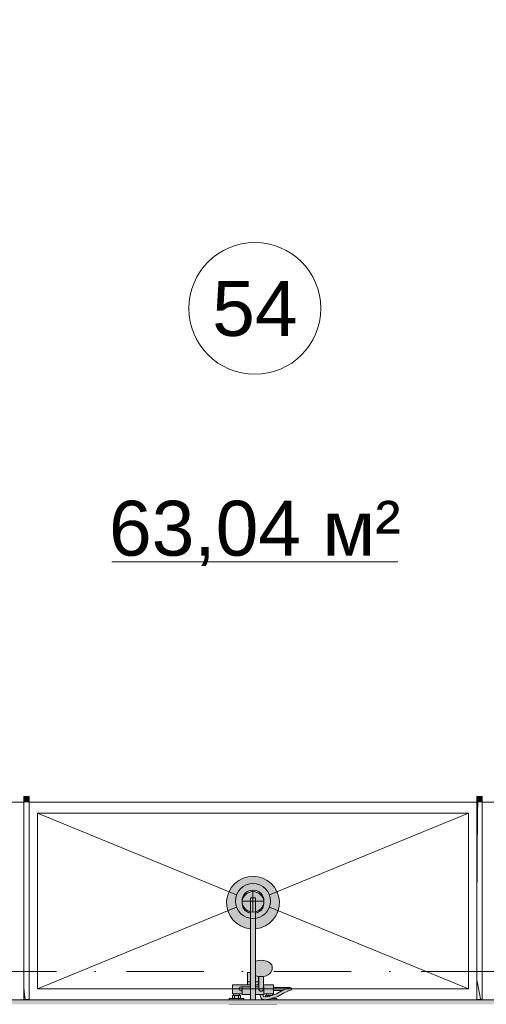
# Model space of a CAD drawing. Header units: millimetres. Extents: x -59761 to 112741, y -57975 to 46221.
# Tile 49 of 256: x 20188 to 22311, y -17700 to -13216. Entities that reach past the tile are written whole.
import ezdxf

# ---------------------------------------------------------------- set-up
doc = ezdxf.new("R2010")
doc.units = ezdxf.units.MM
for name, pattern in [('Wipeout_Contour', [1000, 0, -1000]), ('Штриховая', [564.444447, 282.222223, -282.222223]), ('Штрихпунктирная', [670.277762, 352.777767, -176.388884, 0, -141.111112])]:
    doc.linetypes.add(name, pattern=pattern)
for name, color, linetype in [('Интерьер - Оборудование', 7, 'Continuous'), ('Интерьер - Сантехника', 7, 'Continuous'), ('Конструктив - Стены Блок 200 нов', 7, 'Continuous'), ('Элемент Модели - Зона', 7, 'Continuous'), ('Элемент Модели - Оси', 2, 'Continuous')]:
    doc.layers.add(name, color=color, linetype=linetype)
doc.styles.add('СГЕНЕРИР_СТИЛЬ_1', font='arial.ttf')

# ---------------------------------------------------------------- blocks, each defined once
blk = doc.blocks.new('*X616', base_point=(2412685.8, -340475.5))
at = {"layer": 'Интерьер - Оборудование', "color": 7, "linetype": 'Continuous', "lineweight": 15}
for p, q in [((2479957.7, -303299.1), (2479958.3, -303257.3)), ((2479958.3, -303257.3), (2479958.4, -303253.5)), ((2479957.2, -303340.9), (2479957.7, -303299.1)), ((2479956.7, -303382.7), (2479957.2, -303340.9)), ((2479956.3, -303424.5), (2479956.7, -303382.7)), ((2479955.6, -303503.1), (2479956.3, -303424.5)), ((2479954.9, -303581.8), (2479955.6, -303503.1)), ((2479954.2, -303660.5), (2479954.9, -303581.8)), ((2479954.2, -303667), (2479954.2, -303660.5)), ((2479954.2, -304066.3), (2479956.8, -304077.9)), ((2479956.8, -304077.9), (2479961.8, -304101.9)), ((2479961.8, -304101.9), (2479966.5, -304126)), ((2479966.5, -304126), (2479970.7, -304150.2)), ((2479970.7, -304150.2), (2479971.3, -304153.5))]:
    blk.add_line(p, q, dxfattribs=at)
blk = doc.blocks.new('*X617', base_point=(2412685.8, -340475.5))
at = {"layer": 'Интерьер - Оборудование', "color": 7, "linetype": 'Continuous', "lineweight": 15}
for p, q in [((2477897.4, -304143.9), (2477893.1, -304099.4)), ((2477900.2, -304153.5), (2477897.4, -304143.9))]:
    blk.add_line(p, q, dxfattribs=at)

msp = doc.modelspace()

# ---------------------------------------------------------------- hatches: boundary and pattern name
at = {"layer": 'Интерьер - Оборудование', "linetype": 'Continuous', "lineweight": 0}
for points in [[(20206.88, -16778), (20206.88, -17678), (20207.38, -17678), (20207.38, -16778)], [(20231.88, -16778), (20231.38, -16778), (20231.38, -17678), (20231.88, -17678)], [(22267.92, -16778), (22267.92, -17678), (22268.42, -17678), (22268.42, -16778)], [(22292.92, -16778), (22292.42, -16778), (22292.42, -17678), (22292.92, -17678)]]:
    msp.add_hatch(color=255, dxfattribs=at).paths.add_polyline_path(points)
h = msp.add_hatch(color=255, dxfattribs=at)
h.paths.add_polyline_path([(21237.86, -17356.4), (21237.86, -17555), (21236.74, -17555), (21232.79, -17555), (21229.51, -17555), (21227.04, -17555), (21225.48, -17555), (21224.87, -17555), (21224.87, -17612), (21156.86, -17612), (21156.86, -17652), (21160.86, -17652), (21160.86, -17660), (21156.86, -17660), (21156.86, -17674), (21140.86, -17674), (21140.86, -17700), (21208.86, -17700), (21208.86, -17674), (21192.86, -17674), (21192.86, -17660), (21188.86, -17660), (21188.86, -17652), (21199.86, -17652), (21199.86, -17656), (21237.86, -17656), (21237.86, -17692), (21209.86, -17692), (21209.86, -17700), (21289.86, -17700), (21289.86, -17692), (21261.86, -17692), (21261.86, -17656), (21280.31, -17656), (21287.68, -17673.8), (21288.35, -17674.87), (21289.21, -17675.78), (21290.24, -17676.51), (21290.86, -17676.78), (21290.86, -17700), (21358.86, -17700), (21358.86, -17674), (21342.86, -17674), (21342.86, -17670.71), (21362.16, -17663.87), (21388.82, -17648.69), (21408.03, -17640.36), (21420.88, -17636.18, 0.8537531), (21418.86, -17623.5), (21342.86, -17623.5), (21342.86, -17612), (21297.11, -17612), (21297.36, -17590.93), (21297.88, -17572.72), (21304.49, -17571.15), (21309.67, -17569.79), (21319.11, -17565.63), (21326.36, -17560.21), (21328.43, -17558.35), (21333.22, -17551.71), (21334.67, -17548.97), (21336.35, -17541.62), (21336.86, -17538.44), (21336.86, -17527.8), (21335.16, -17520.37), (21330.17, -17513.46), (21322.22, -17507.52), (21311.86, -17502.96), (21299.81, -17500.09), (21286.86, -17499.12), (21273.92, -17500.09), (21261.86, -17502.96), (21261.86, -17356.4, 19.9498744)])
h.paths.add_polyline_path([(21299.86, -17656), (21299.86, -17652), (21310.86, -17652), (21310.86, -17660), (21306.86, -17660), (21306.86, -17666.38), (21306.65, -17666.42), (21298.03, -17665.02), (21294.32, -17656)], flags=0)
h.paths.add_polyline_path([(21338.86, -17652), (21342.86, -17652), (21342.86, -17636.5), (21384.31, -17636.5), (21382.91, -17637.11), (21356.77, -17652.03), (21338.86, -17658.36)], flags=0)

# ---------------------------------------------------------------- linework, layer by layer
at = {"layer": 'Интерьер - Оборудование', "color": 7, "linetype": 'Continuous', "lineweight": 15}
for p, q in [((20206.88, -16778), (20206.88, -17678)), ((20207.38, -16778), (20206.88, -16778)), ((20231.38, -16778), (20231.88, -16778)), ((20231.88, -16778), (20231.88, -17678)), ((22267.92, -16778), (22267.92, -17678)), ((22268.42, -16778), (22267.92, -16778)), ((22292.42, -16778), (22292.92, -16778)), ((22292.92, -16778), (22292.92, -17678)), ((20206.88, -17678), (20207.38, -17678)), ((20231.88, -17678), (20231.38, -17678)), ((22267.92, -17678), (22268.42, -17678)), ((22292.92, -17678), (22292.42, -17678))]:
    msp.add_line(p, q, dxfattribs=at)
at = {"layer": 'Интерьер - Оборудование', "color": 7, "linetype": 'Continuous', "lineweight": 5}
for p, q in [((21237.86, -17356.4), (21237.86, -17215)), ((21237.86, -17215), (21261.86, -17215)), ((21261.86, -17356.4), (21261.86, -17215)), ((21261.86, -17502.96), (21261.86, -17656)), ((21237.86, -17656), (21237.86, -17555)), ((21261.92, -17557.61), (21261.86, -17557.66)), ((21264.06, -17569.79), (21261.86, -17568.82)), ((21261.86, -17571.66), (21261.92, -17571.7)), ((21269.24, -17571.15), (21264.06, -17569.79)), ((21277.74, -17573.17), (21269.24, -17571.15)), ((21274.86, -17612), (21274.86, -17572.49)), ((21275.85, -17572.72), (21276.36, -17590.93)), ((21286.86, -17573.86), (21277.74, -17573.17)), ((21295.99, -17573.17), (21286.86, -17573.86)), ((21297.88, -17572.72), (21295.99, -17573.17)), ((21199.86, -17652), (21199.86, -17620)), ((21199.86, -17620), (21237.86, -17620)), ((21224.87, -17597), (21237.86, -17597)), ((21224.87, -17612), (21237.86, -17612)), ((21274.86, -17597), (21261.86, -17597)), ((21276.61, -17612), (21261.86, -17612)), ((21276.71, -17620), (21261.86, -17620)), ((21276.36, -17590.93), (21276.86, -17633.17)), ((21297.11, -17612), (21296.86, -17633.17)), ((21299.86, -17620), (21297.02, -17620)), ((21299.86, -17620), (21299.86, -17652)), ((21160.86, -17652), (21188.86, -17652)), ((21160.86, -17660), (21188.86, -17660)), ((21165.86, -17674), (21165.86, -17660)), ((21183.86, -17674), (21183.86, -17660)), ((21276.86, -17633.17), (21277.1, -17634.81)), ((21277.1, -17634.81), (21277.8, -17636.34)), ((21277.8, -17636.34), (21278.91, -17637.66)), ((21278.91, -17637.66), (21280.36, -17638.67)), ((21280.36, -17638.67), (21281.85, -17639.22)), ((21294.32, -17656), (21280.46, -17656)), ((21281.86, -17639.24), (21281.85, -17639.22)), ((21281.86, -17639.23), (21282.05, -17639.3)), ((21284.28, -17640.41), (21281.86, -17639.24)), ((21282.05, -17639.3), (21283.86, -17639.52)), ((21283.86, -17639.52), (21289.86, -17639.52)), ((21286.86, -17640.81), (21284.28, -17640.41)), ((21289.45, -17640.41), (21286.86, -17640.81)), ((21291.86, -17639.24), (21289.45, -17640.41)), ((21289.86, -17639.52), (21291.68, -17639.3)), ((21291.68, -17639.3), (21291.86, -17639.23)), ((21291.86, -17639.24), (21291.88, -17639.22)), ((21291.88, -17639.22), (21293.36, -17638.67)), ((21293.36, -17638.67), (21294.81, -17637.66)), ((21294.81, -17637.66), (21295.93, -17636.34)), ((21295.93, -17636.34), (21296.63, -17634.81)), ((21296.63, -17634.81), (21296.86, -17633.17)), ((21299.86, -17641.51), (21299.86, -17644.89)), ((21299.86, -17644.89), (21299.86, -17648)), ((21299.86, -17648), (21299.86, -17650.73)), ((21327.33, -17662.44), (21308.22, -17666.13)), ((21338.86, -17652), (21310.86, -17652)), ((21310.86, -17660), (21315.86, -17660)), ((21315.86, -17660), (21333.86, -17660)), ((21315.86, -17664.66), (21315.86, -17660)), ((21338.86, -17658.36), (21327.33, -17662.44)), ((21333.86, -17660), (21334.24, -17660)), ((21333.86, -17660.13), (21333.86, -17660)), ((21342.86, -17636.5), (21342.86, -17623.5)), ((21403.3, -17628.24), (21384.31, -17636.5)), ((21416.85, -17623.82), (21403.3, -17628.24)), ((21416.85, -17623.82), (21418.86, -17623.5)), ((21156.86, -17674), (21192.86, -17674)), ((21237.86, -17692), (21261.86, -17692)), ((21291.39, -17677.01), (21290.86, -17676.78)), ((21292.62, -17677.28), (21291.39, -17677.01)), ((21305.8, -17679.44), (21292.62, -17677.28)), ((21307.04, -17679.49), (21305.8, -17679.44)), ((21308.22, -17666.13), (21306.65, -17666.42)), ((21311.54, -17678.64), (21307.04, -17679.49)), ((21330.88, -17674.96), (21311.54, -17678.64)), ((21342.86, -17670.71), (21330.88, -17674.96)), ((21332, -17674.51), (21331.98, -17674.51)), ((21333.57, -17674), (21342.86, -17674))]:
    msp.add_line(p, q, dxfattribs=at)
at = {"layer": 'Интерьер - Оборудование', "color": 7, "linetype": 'Continuous', "lineweight": 5, "flags": 128}
msp.add_lwpolyline([(21237.86, -17356.4, -19.9498744), (21261.86, -17356.4), (21261.86, -17502.96), (21273.92, -17500.09), (21286.86, -17499.12), (21299.81, -17500.09), (21311.86, -17502.96), (21322.22, -17507.52), (21330.17, -17513.46), (21335.16, -17520.37), (21336.86, -17527.8), (21336.86, -17538.44), (21336.35, -17541.62), (21334.67, -17548.97), (21333.22, -17551.71), (21328.43, -17558.35), (21326.36, -17560.21), (21319.11, -17565.63), (21309.67, -17569.79), (21304.49, -17571.15), (21297.88, -17572.72), (21297.36, -17590.93), (21297.11, -17612), (21342.86, -17612), (21342.86, -17623.5), (21418.86, -17623.5, -0.8537531), (21420.88, -17636.18), (21408.03, -17640.36), (21388.82, -17648.69), (21362.16, -17663.87), (21342.86, -17670.71), (21342.86, -17674), (21358.86, -17674), (21358.86, -17700), (21290.86, -17700), (21290.86, -17676.78), (21290.24, -17676.51), (21289.21, -17675.78), (21288.35, -17674.87), (21287.68, -17673.8), (21280.31, -17656), (21261.86, -17656), (21261.86, -17692), (21289.86, -17692), (21289.86, -17700), (21209.86, -17700), (21209.86, -17692), (21237.86, -17692), (21237.86, -17656), (21199.86, -17656), (21199.86, -17652), (21188.86, -17652), (21188.86, -17660), (21192.86, -17660), (21192.86, -17674), (21208.86, -17674), (21208.86, -17700), (21140.86, -17700), (21140.86, -17674), (21156.86, -17674), (21156.86, -17660), (21160.86, -17660), (21160.86, -17652), (21156.86, -17652), (21156.86, -17612), (21224.87, -17612), (21224.87, -17555), (21225.48, -17555), (21227.04, -17555), (21229.51, -17555), (21232.79, -17555), (21236.74, -17555), (21237.86, -17555)], format="xyb", close=True, dxfattribs=at)
for points in [[(21299.86, -17656), (21294.32, -17656), (21298.03, -17665.02), (21306.65, -17666.42), (21306.86, -17666.38), (21306.86, -17660), (21310.86, -17660), (21310.86, -17652), (21299.86, -17652)], [(21338.86, -17652), (21338.86, -17658.36), (21356.77, -17652.03), (21382.91, -17637.11), (21384.31, -17636.5), (21342.86, -17636.5), (21342.86, -17652)]]:
    msp.add_lwpolyline(points, close=True, dxfattribs=at)
at = {"layer": 'Интерьер - Оборудование', "color": 7, "linetype": 'Continuous', "lineweight": 5}
for centre, radius, start, end in [((21249.86, -17237), 50, 283.88654, 256.11346), ((21195.36, -17630), 9, 60, 300)]:
    msp.add_arc(centre, radius, start, end, dxfattribs=at)
at = {"layer": 'Интерьер - Сантехника', "color": 7, "linetype": 'Continuous', "lineweight": 5}
for p, q in [((22229.73, -16830), (20270, -16830)), ((20270, -16830), (20270, -17630)), ((20270, -16830), (21174.99, -17201.82)), ((22229.73, -16830), (21324.74, -17201.82)), ((22229.73, -17630), (22229.73, -16830)), ((21249.86, -17180), (21249.86, -17280)), ((20270, -17630), (21174.99, -17258.18)), ((21199.86, -17230), (21299.86, -17230)), ((22229.73, -17630), (21324.74, -17258.18)), ((20270, -17630), (22229.73, -17630))]:
    msp.add_line(p, q, dxfattribs=at)
at = {"layer": 'Интерьер - Сантехника', "color": 7, "linetype": 'Continuous', "lineweight": 5, "flags": 128}
for points in [[(20220, -16780), (19320, -16780), (19320, -17680), (20220, -17680)], [(20220, -16780), (20220, -17680), (22279.73, -17680), (22279.73, -16780)], [(23179.73, -16780), (22279.73, -16780), (22279.73, -17680), (23179.73, -17680)]]:
    msp.add_lwpolyline(points, close=True, dxfattribs=at)
at = {"layer": 'Интерьер - Сантехника', "color": 7, "linetype": 'Continuous', "lineweight": 5}
for radius in [80, 50]:
    msp.add_circle((21249.86, -17230), radius, dxfattribs=at)
at = {"layer": 'Элемент Модели - Зона', "color": 7, "linetype": 'Continuous', "lineweight": 15}
msp.add_line((20608.02, -15684.56), (21908.6, -15684.56), dxfattribs=at)
at = {"layer": 'Элемент Модели - Зона', "color": 253, "linetype": 'Штриховая', "lineweight": 15, "flags": 128}
msp.add_lwpolyline([(23960.57, -14189.99), (23960.57, -13289.99), (24078.18, -13289.99), (24078.18, -14189.99), (24979.73, -14189.99), (24979.73, -14179.99), (32179.73, -14179.99), (32179.73, -11600), (17520, -11600), (17520, -14189.99), (18420, -14189.99), (18420, -13289.99), (18540, -13289.99), (18540, -14189.99), (19440, -14189.99), (19440, -14309.99), (18540, -14309.99), (18540, -15209.99), (18420, -15209.99), (18420, -14309.99), (17520, -14309.99), (17520, -17680), (24979.73, -17680), (24979.73, -14309.99), (24079.73, -14309.99), (24079.73, -15209.99), (23959.8, -15209.99), (23959.8, -14309.99), (23059.8, -14309.99), (23059.8, -14189.99)], close=True, dxfattribs=at)
at = {"layer": 'Элемент Модели - Зона', "color": 7, "linetype": 'Continuous', "lineweight": 15, "flags": 128}
msp.add_lwpolyline([(21558.31, -14530.99, 1), (20958.31, -14530.99, 1)], format="xyb", close=True, dxfattribs=at)

# ---------------------------------------------------------------- texts
at = {"layer": 'Элемент Модели - Зона', "color": 7, "lineweight": 15, "char_height": 250, "attachment_point": 5, "style": 'СГЕНЕРИР_СТИЛЬ_1'}
for s, insert in [('\\A1;{\\pqc;\\fArial|b0|i0|c204|p38;54}', (21258.31, -14533.04)), ('\\A1;{\\pqc;\\fArial|b0|i0|c204|p38;63,04 м²}', (21258.31, -15555.24))]:
    msp.add_mtext(s, dxfattribs=dict(at, insert=insert))

# ---------------------------------------------------------------- next in the draw order: wipeouts: each hides what was drawn before it
at = {"color": 254, "linetype": 'Wipeout_Contour', "lineweight": 0, "ltscale": 9985789.842955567}
msp.add_wipeout([(20231.38, -17678), (20231.38, -16778), (20207.38, -16778), (20207.38, -17678)], dxfattribs=at).dxf.layer = 'Интерьер - Оборудование'
at = {"color": 254, "linetype": 'Wipeout_Contour', "lineweight": 0, "ltscale": 9993972.821765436}
msp.add_wipeout([(22292.42, -17678), (22292.42, -16778), (22268.42, -16778), (22268.42, -17678)], dxfattribs=at).dxf.layer = 'Интерьер - Оборудование'

# ---------------------------------------------------------------- next in the draw order: hatches: boundary and pattern name
at = {"layer": 'Интерьер - Оборудование', "linetype": 'Continuous', "lineweight": 0}
for points in [[(20231.88, -16753), (20206.88, -16753), (20206.88, -16778), (20231.88, -16778)], [(22292.92, -16753), (22267.92, -16753), (22267.92, -16778), (22292.92, -16778)]]:
    msp.add_hatch(color=255, dxfattribs=at).paths.add_polyline_path(points)

# ---------------------------------------------------------------- next in the draw order: linework, layer by layer
at = {"layer": 'Интерьер - Оборудование', "color": 7, "linetype": 'Continuous', "lineweight": 15, "flags": 128}
for points in [[(20231.88, -16753), (20231.88, -16778), (20206.88, -16778), (20206.88, -16753)], [(22292.92, -16753), (22292.92, -16778), (22267.92, -16778), (22267.92, -16753)]]:
    msp.add_lwpolyline(points, close=True, dxfattribs=at)
at = {"layer": 'Интерьер - Оборудование', "color": 7, "linetype": 'Continuous', "lineweight": 5, "flags": 128}
for points in [[(20231.38, -17678), (20207.38, -17678), (20207.38, -16778), (20231.38, -16778)], [(22292.42, -17678), (22268.42, -17678), (22268.42, -16778), (22292.42, -16778)]]:
    msp.add_lwpolyline(points, close=True, dxfattribs=at)
at = {"layer": 'Элемент Модели - Оси', "color": 7, "linetype": 'Штрихпунктирная', "lineweight": 15}
msp.add_line((-57760.58, -17550), (110650, -17550), dxfattribs=at)

# ---------------------------------------------------------------- next in the draw order: block references
at = {"layer": 'Интерьер - Оборудование', "color": 7, "linetype": 'Continuous', "lineweight": 5}
for name in ['*X616', '*X617']:
    msp.add_blockref(name, (-45000, -54000), dxfattribs=at)

# ---------------------------------------------------------------- next in the draw order: wipeouts: each hides what was drawn before it
at = {"color": 254, "linetype": 'Wipeout_Contour', "lineweight": 0, "ltscale": 9969065.410698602}
msp.add_wipeout([(6920.2, -17700), (24979.73, -17700), (24979.73, -17680), (6920.2, -17680)], dxfattribs=at).dxf.layer = 'Конструктив - Стены Блок 200 нов'

# ---------------------------------------------------------------- next in the draw order: hatches: boundary and pattern name
at = {"layer": 'Конструктив - Стены Блок 200 нов', "linetype": 'Continuous', "lineweight": 5}
h = msp.add_hatch(dxfattribs=at)
h.set_pattern_fill('ШТУКАТУРКА__ГИПС_01_000D', color=252, style=0, pattern_type=2)
h.set_pattern_definition([(45, (-45000, -53650), (-111.36932, 111.36932), [0, -105, 0, -157.5]), (110, (-44650, -53650), (148.0016, 53.86817), [0, -77, 0, -133])])
h.paths.add_polyline_path([(6920.2, -17700), (24979.73, -17700), (24979.73, -17680), (6920.2, -17680)])

# ---------------------------------------------------------------- next in the draw order: linework, layer by layer
at = {"layer": 'Конструктив - Стены Блок 200 нов', "color": 7, "linetype": 'Continuous', "lineweight": 5, "flags": 128}
msp.add_lwpolyline([(24979.73, -17680), (6920.2, -17680)], dxfattribs=at)

doc.saveas('drawing.dxf')
